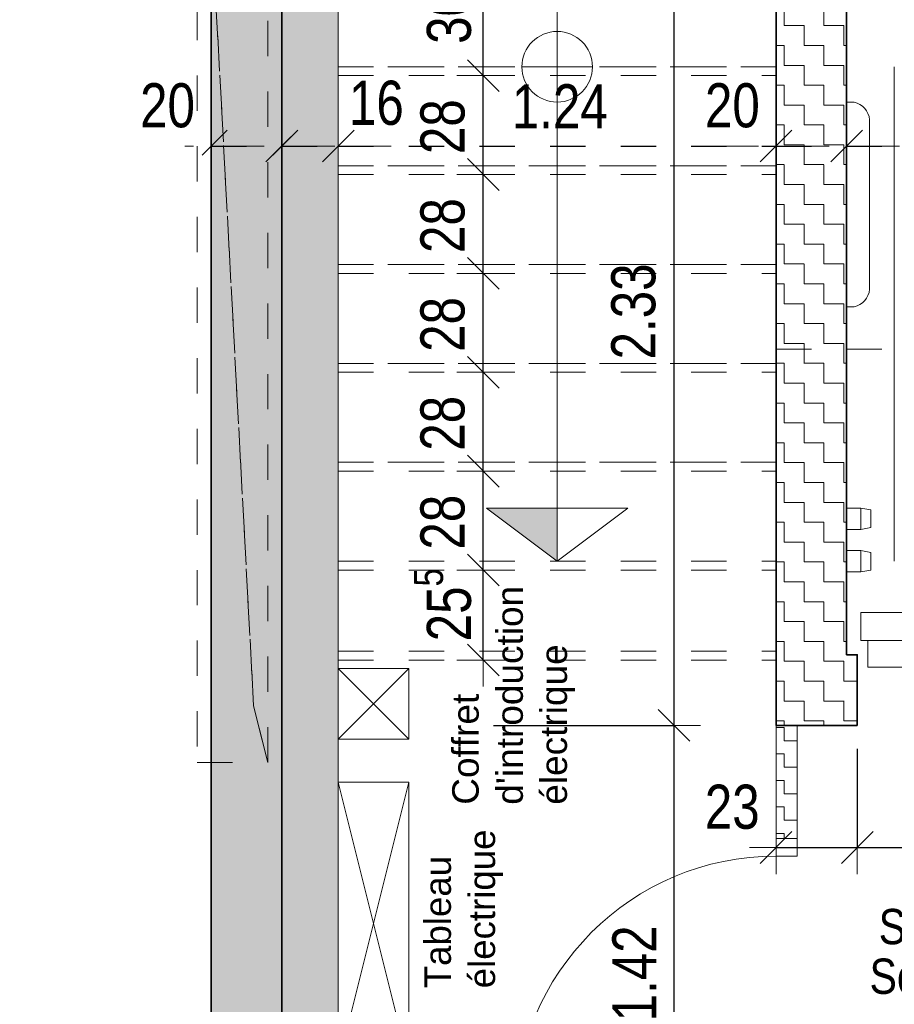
# Model space of a CAD drawing. Header units: metres. Extents: x -75 to 65, y -68 to 92.
# Tile 17 of 32: x 9.31 to 11.79, y 6.9 to 9.69. Entities that reach past the tile are written whole.
import ezdxf

# ---------------------------------------------------------------- set-up
doc = ezdxf.new("R2010")
doc.units = ezdxf.units.M
doc.header["$LTSCALE"] = 0.1
doc.header["$PDMODE"] = 65
for name, pattern in [('AUSGEZOGEN', [0]), ('STRICHLINIE_S4', [0.275, 0.175, -0.05, 0, -0.05]), ('VERDECKT2_S2', [0.165, 0.125, -0.04])]:
    doc.linetypes.add(name, pattern=pattern)
for name, color, linetype in [('XR$1$010 Murs extérieurs', 7, 'Continuous'), ('XR$1$010 Murs extérieurs – Hachures des composants', 7, 'Continuous'), ('XR$1$010 Murs extérieurs – Lignes de séparation des couches', 7, 'Continuous'), ('XR$1$010 Portes', 7, 'Continuous'), ('XR$1$035 Dalles', 7, 'Continuous'), ('XR$1$055 Escaliers', 7, 'Continuous'), ('XR$1$056 Ascenseur', 7, 'Continuous'), ('XR$1$065 Mobilier installé', 7, 'Continuous'), ('XR$1$080 Définition des locaux – Contour', 7, 'Continuous'), ('XR$2$160 Annotations 1_50', 7, 'Continuous'), ('XR$2$200 Lignes de coupe', 7, 'Continuous')]:
    doc.layers.add(name, color=color, linetype=linetype)
doc.layers.add('XR$2$STANDARD_1', color=7, linetype='Continuous', lineweight=25)
doc.styles.add('ARIAL', font='arial.ttf')
doc.dimstyles.new('DIMSTYLE_3', dxfattribs={"dimtxt": 0.125, "dimasz": 0.15, "dimexe": 0, "dimexo": 0, "dimgap": 0.0625, "dimtad": 2, "dimrnd": 0.005, "dimzin": 4, "dimdsep": 46, "dimtxsty": 'ARIAL', "dimblk1": 'ALL_ML_STRICH', "dimblk2": 'ALL_ML_STRICH', "dimsah": 1, "dimcen": 0, "dimclrd": 7, "dimclre": 7, "dimclrt": 7, "dimadec": 0, "dimazin": 0, "dimtfac": 1, "dimtdec": 0, "dimtix": 1, "dimtmove": 2, "dimatfit": 3, "dimfxl": 0, "dimtzin": 0, "dimlwd": 0, "dimlwe": 18, "dimarcsym": 0})
doc.dimstyles.new('DIMSTYLE_7', dxfattribs={"dimtxt": 0.125, "dimasz": 0.15, "dimexe": 0, "dimexo": 0, "dimgap": 0.0625, "dimtad": 2, "dimdec": 1, "dimlfac": 100, "dimrnd": 0.5, "dimzin": 4, "dimdsep": 46, "dimtxsty": 'ARIAL', "dimblk1": 'ALL_ML_STRICH', "dimblk2": 'ALL_ML_STRICH', "dimsah": 1, "dimcen": 0, "dimclrd": 7, "dimclre": 7, "dimclrt": 7, "dimadec": 0, "dimazin": 0, "dimtfac": 1, "dimtdec": 0, "dimtix": 1, "dimtmove": 2, "dimatfit": 3, "dimfxl": 0, "dimtvp": 1.2, "dimtzin": 0, "dimlwd": 0, "dimlwe": 18, "dimarcsym": 0})
pattern_1 = [(0, (0.1125, 0.1125), (0.05625, 0.05625), [0.05625, -0.05625]), (90, (0.1125, 0.1125), (-0.05625, 0.05625), [0.05625, -0.05625])]

# ---------------------------------------------------------------- blocks, each defined once
blk = doc.blocks.new('COMPLEXOBJECT_5')
at = {"layer": 'XR$1$010 Murs extérieurs', "color": 7, "linetype": 'AUSGEZOGEN', "lineweight": 35, "transparency": 33554687}
for start, end in [(90, 270), (270, 90)]:
    blk.add_arc((11.6818, 7.8935), 0.00005, start, end, dxfattribs=at)
blk = doc.blocks.new('COMPLEXOBJECT_6')
at = {"layer": 'XR$1$010 Portes', "color": 7, "linetype": 'AUSGEZOGEN', "lineweight": 18, "transparency": 33554687}
for start, end in [(90, 270), (270, 90)]:
    blk.add_arc((11.6818, 7.8935), 0.00005, start, end, dxfattribs=at)
blk = doc.blocks.new('COMPLEXOBJECT_28')
at = {"layer": 'XR$1$056 Ascenseur', "color": 252, "linetype": 'AUSGEZOGEN', "lineweight": 13, "transparency": 33554687}
for p, q in [((11.673, 9.4585), (11.6518, 9.4585)), ((11.6518, 9.4585), (11.6518, 8.8785)), ((11.7168, 8.9284), (11.7168, 9.4086)), ((11.6518, 8.8785), (11.673, 8.8785))]:
    blk.add_line(p, q, dxfattribs=at)
for centre, start, end in [((11.6599, 9.4029), 5.6956, 76.7653), ((11.6599, 8.9341), 283.2347, 354.3044)]:
    blk.add_arc(centre, 0.0571, start, end, dxfattribs=at)
blk = doc.blocks.new('ALL_ML_STRICH')
at = {"color": 0, "linetype": 'ByBlock', "lineweight": -2}
for p, q in [((0, -0.5), (0, 0.5)), ((-0.3, -0.3), (0.3, 0.3)), ((-1, 0), (0.5, 0))]:
    blk.add_line(p, q, dxfattribs=at)
blk = doc.blocks.new('*D76')
at = {"layer": 'DEFPOINTS', "color": 7, "linetype": 'AUSGEZOGEN', "lineweight": 18, "transparency": 16777216}
for p in [(10.9074, 7.6935), (11.163, 6.2735), (11.2213, 6.2735)]:
    blk.add_point(p, dxfattribs=at)
at = {"layer": 'XR$2$STANDARD_1', "color": 7, "linetype": 'AUSGEZOGEN', "lineweight": -2, "transparency": 16777216}
for p, q in [((10.6518, 7.6935), (11.163, 7.6935)), ((11.163, 6.2735), (11.163, 7.6935)), ((11.163, 6.2735), (11.163, 6.2735))]:
    blk.add_line(p, q, dxfattribs=at)
at = {"layer": 'XR$2$STANDARD_1', "color": 7, "linetype": 'AUSGEZOGEN', "lineweight": 18, "transparency": 16777216, "xscale": 0.15, "yscale": 0.15, "zscale": 0.15}
for p, rotation in [((11.163, 7.6935), 90), ((11.163, 6.2735), 270)]:
    blk.add_blockref('ALL_ML_STRICH', p, dxfattribs=dict(at, rotation=rotation))
at = {"layer": 'XR$2$STANDARD_1', "color": 7, "linetype": 'AUSGEZOGEN', "lineweight": 18, "transparency": 16777216, "insert": (11.0505, 6.9912), "char_height": 0.125, "width": 0.4, "attachment_point": 5, "rotation": 90, "style": 'ARIAL'}
blk.add_mtext('\\W0.80;\\A1;{\\A1;{1.42\\H0.082500;\\S^ ;}}', dxfattribs=at)
blk = doc.blocks.new('*D77')
at = {"layer": 'DEFPOINTS', "color": 7, "linetype": 'AUSGEZOGEN', "lineweight": 18, "transparency": 16777216}
for p in [(10.9074, 10.0235), (10.9074, 7.6935), (11.163, 7.6935)]:
    blk.add_point(p, dxfattribs=at)
at = {"layer": 'XR$2$STANDARD_1', "color": 7, "linetype": 'AUSGEZOGEN', "lineweight": -2, "transparency": 16777216}
for p, q in [((10.6518, 10.0235), (11.163, 10.0235)), ((11.163, 7.6935), (11.163, 10.0235)), ((10.6518, 7.6935), (11.163, 7.6935))]:
    blk.add_line(p, q, dxfattribs=at)
at = {"layer": 'XR$2$STANDARD_1', "color": 7, "linetype": 'AUSGEZOGEN', "lineweight": 18, "transparency": 16777216, "xscale": 0.15, "yscale": 0.15, "zscale": 0.15}
for p, rotation in [((11.163, 10.0235), 90), ((11.163, 7.6935), 270)]:
    blk.add_blockref('ALL_ML_STRICH', p, dxfattribs=dict(at, rotation=rotation))
at = {"layer": 'XR$2$STANDARD_1', "color": 7, "linetype": 'AUSGEZOGEN', "lineweight": 18, "transparency": 16777216, "insert": (11.0483, 8.8657), "char_height": 0.125, "width": 0.4, "attachment_point": 5, "rotation": 90, "style": 'ARIAL'}
blk.add_mtext('\\W0.80;\\A1;{\\A1;{2.33\\H0.082500;\\S^ ;}}', dxfattribs=at)
blk = doc.blocks.new('*D99')
at = {"layer": 'DEFPOINTS', "color": 7, "linetype": 'AUSGEZOGEN', "lineweight": 18, "transparency": 16777216}
for p in [(11.4518, 7.4274), (11.6818, 7.4206), (11.4518, 7.3476)]:
    blk.add_point(p, dxfattribs=at)
at = {"layer": 'XR$2$STANDARD_1', "color": 7, "linetype": 'AUSGEZOGEN', "lineweight": -2, "transparency": 16777216}
for p, q in [((11.6818, 7.6274), (11.6818, 7.3476)), ((11.4518, 7.3476), (11.4518, 7.3476)), ((11.4518, 7.3476), (11.6818, 7.3476))]:
    blk.add_line(p, q, dxfattribs=at)
at = {"layer": 'XR$2$STANDARD_1', "color": 7, "linetype": 'AUSGEZOGEN', "lineweight": 18, "transparency": 16777216, "xscale": 0.15, "yscale": 0.15, "zscale": 0.15, "rotation": 180}
blk.add_blockref('ALL_ML_STRICH', (11.4518, 7.3476), dxfattribs=at)
at = {"layer": 'XR$2$STANDARD_1', "color": 7, "linetype": 'AUSGEZOGEN', "lineweight": 18, "transparency": 16777216, "xscale": 0.15, "yscale": 0.15, "zscale": 0.15}
blk.add_blockref('ALL_ML_STRICH', (11.6818, 7.3476), dxfattribs=at)
at = {"layer": 'XR$2$STANDARD_1', "color": 7, "linetype": 'AUSGEZOGEN', "lineweight": 18, "transparency": 16777216, "insert": (11.3277, 7.4623), "char_height": 0.125, "width": 0.4, "attachment_point": 5, "style": 'ARIAL'}
blk.add_mtext('\\W0.80;\\A1;{\\A1;{23\\H0.082500;\\S^ ;}}', dxfattribs=at)
blk = doc.blocks.new('*D100')
at = {"layer": 'DEFPOINTS', "color": 7, "linetype": 'AUSGEZOGEN', "lineweight": 18, "transparency": 16777216}
for p in [(12.8818, 7.5135), (11.6818, 7.4206), (11.6818, 7.3476)]:
    blk.add_point(p, dxfattribs=at)
at = {"layer": 'XR$2$STANDARD_1', "color": 7, "linetype": 'AUSGEZOGEN', "lineweight": -2, "transparency": 16777216}
for p, q in [((11.6818, 7.6274), (11.6818, 7.3476)), ((12.8818, 7.6274), (12.8818, 7.3476)), ((11.6818, 7.3476), (12.8818, 7.3476))]:
    blk.add_line(p, q, dxfattribs=at)
at = {"layer": 'XR$2$STANDARD_1', "color": 7, "linetype": 'AUSGEZOGEN', "lineweight": 18, "transparency": 16777216, "xscale": 0.15, "yscale": 0.15, "zscale": 0.15, "rotation": 180}
blk.add_blockref('ALL_ML_STRICH', (11.6818, 7.3476), dxfattribs=at)
at = {"layer": 'XR$2$STANDARD_1', "color": 7, "linetype": 'AUSGEZOGEN', "lineweight": 18, "transparency": 16777216, "xscale": 0.15, "yscale": 0.15, "zscale": 0.15}
blk.add_blockref('ALL_ML_STRICH', (12.8818, 7.3476), dxfattribs=at)
at = {"layer": 'XR$2$STANDARD_1', "color": 7, "linetype": 'AUSGEZOGEN', "lineweight": 18, "transparency": 16777216, "insert": (12.2892, 7.4622), "char_height": 0.125, "width": 0.4, "attachment_point": 5, "style": 'ARIAL'}
blk.add_mtext('\\W0.80;\\A1;{\\A1;{1.20\\H0.082500;\\S^ ;}}', dxfattribs=at)
blk = doc.blocks.new('*D169')
at = {"layer": 'DEFPOINTS', "color": 7, "linetype": 'STRICHLINIE_S4', "lineweight": 18, "transparency": 16777216}
for p in [(10.0518, 9.369), (9.8518, 9.334), (9.8518, 9.334)]:
    blk.add_point(p, dxfattribs=at)
at = {"layer": 'XR$2$STANDARD_1', "color": 7, "linetype": 'AUSGEZOGEN', "lineweight": -2, "transparency": 16777216}
for p, q in [((9.8518, 9.334), (9.8518, 9.334)), ((10.0518, 9.334), (10.0518, 9.334))]:
    blk.add_line(p, q, dxfattribs=at)
at = {"layer": 'XR$2$STANDARD_1', "color": 7, "linetype": 'STRICHLINIE_S4', "lineweight": -2, "transparency": 16777216}
blk.add_line((9.8518, 9.334), (10.0518, 9.334), dxfattribs=at)
at = {"layer": 'XR$2$STANDARD_1', "color": 7, "linetype": 'STRICHLINIE_S4', "lineweight": 18, "transparency": 16777216, "xscale": 0.15, "yscale": 0.15, "zscale": 0.15, "rotation": 180}
blk.add_blockref('ALL_ML_STRICH', (9.8518, 9.334), dxfattribs=at)
at = {"layer": 'XR$2$STANDARD_1', "color": 7, "linetype": 'STRICHLINIE_S4', "lineweight": 18, "transparency": 16777216, "xscale": 0.15, "yscale": 0.15, "zscale": 0.15}
blk.add_blockref('ALL_ML_STRICH', (10.0518, 9.334), dxfattribs=at)
at = {"layer": 'XR$2$STANDARD_1', "color": 7, "linetype": 'STRICHLINIE_S4', "lineweight": 18, "transparency": 16777216, "insert": (9.7281, 9.4486), "char_height": 0.125, "width": 0.4, "attachment_point": 5, "style": 'ARIAL'}
blk.add_mtext('\\W0.80;\\A1;{\\A1;{20\\H0.082500;\\S^ ;}}', dxfattribs=at)
blk = doc.blocks.new('*D170')
at = {"layer": 'DEFPOINTS', "color": 7, "linetype": 'STRICHLINIE_S4', "lineweight": 18, "transparency": 16777216}
for p in [(10.2118, 9.4027), (10.0518, 9.369), (10.0518, 9.334)]:
    blk.add_point(p, dxfattribs=at)
at = {"layer": 'XR$2$STANDARD_1', "color": 7, "linetype": 'AUSGEZOGEN', "lineweight": -2, "transparency": 16777216}
for p, q in [((10.0518, 9.334), (10.0518, 9.334)), ((10.2118, 9.334), (10.2118, 9.334))]:
    blk.add_line(p, q, dxfattribs=at)
at = {"layer": 'XR$2$STANDARD_1', "color": 7, "linetype": 'STRICHLINIE_S4', "lineweight": -2, "transparency": 16777216}
blk.add_line((10.0518, 9.334), (10.2118, 9.334), dxfattribs=at)
at = {"layer": 'XR$2$STANDARD_1', "color": 7, "linetype": 'STRICHLINIE_S4', "lineweight": 18, "transparency": 16777216, "xscale": 0.15, "yscale": 0.15, "zscale": 0.15, "rotation": 180}
blk.add_blockref('ALL_ML_STRICH', (10.0518, 9.334), dxfattribs=at)
at = {"layer": 'XR$2$STANDARD_1', "color": 7, "linetype": 'STRICHLINIE_S4', "lineweight": 18, "transparency": 16777216, "xscale": 0.15, "yscale": 0.15, "zscale": 0.15}
blk.add_blockref('ALL_ML_STRICH', (10.2118, 9.334), dxfattribs=at)
at = {"layer": 'XR$2$STANDARD_1', "color": 7, "linetype": 'STRICHLINIE_S4', "lineweight": 18, "transparency": 16777216, "insert": (10.3197, 9.4557), "char_height": 0.125, "width": 0.4, "attachment_point": 5, "style": 'ARIAL'}
blk.add_mtext('\\W0.80;\\A1;{\\A1;{16\\H0.082500;\\S^ ;}}', dxfattribs=at)
blk = doc.blocks.new('*D171')
at = {"layer": 'DEFPOINTS', "color": 7, "linetype": 'STRICHLINIE_S4', "lineweight": 18, "transparency": 16777216}
for p in [(10.2118, 9.4027), (10.2118, 9.334), (11.4518, 9.334)]:
    blk.add_point(p, dxfattribs=at)
at = {"layer": 'XR$2$STANDARD_1', "color": 7, "linetype": 'AUSGEZOGEN', "lineweight": -2, "transparency": 16777216}
for p, q in [((10.2118, 9.334), (10.2118, 9.334)), ((11.4518, 9.334), (11.4518, 9.334))]:
    blk.add_line(p, q, dxfattribs=at)
at = {"layer": 'XR$2$STANDARD_1', "color": 7, "linetype": 'STRICHLINIE_S4', "lineweight": -2, "transparency": 16777216}
blk.add_line((10.2118, 9.334), (11.4518, 9.334), dxfattribs=at)
at = {"layer": 'XR$2$STANDARD_1', "color": 7, "linetype": 'STRICHLINIE_S4', "lineweight": 18, "transparency": 16777216, "xscale": 0.15, "yscale": 0.15, "zscale": 0.15, "rotation": 180}
blk.add_blockref('ALL_ML_STRICH', (10.2118, 9.334), dxfattribs=at)
at = {"layer": 'XR$2$STANDARD_1', "color": 7, "linetype": 'STRICHLINIE_S4', "lineweight": 18, "transparency": 16777216, "xscale": 0.15, "yscale": 0.15, "zscale": 0.15}
blk.add_blockref('ALL_ML_STRICH', (11.4518, 9.334), dxfattribs=at)
at = {"layer": 'XR$2$STANDARD_1', "color": 7, "linetype": 'STRICHLINIE_S4', "lineweight": 18, "transparency": 16777216, "insert": (10.8392, 9.4465), "char_height": 0.125, "width": 0.4, "attachment_point": 5, "style": 'ARIAL'}
blk.add_mtext('\\W0.80;\\A1;{\\A1;{1.24\\H0.082500;\\S^ ;}}', dxfattribs=at)
blk = doc.blocks.new('*D172')
at = {"layer": 'DEFPOINTS', "color": 7, "linetype": 'STRICHLINIE_S4', "lineweight": 18, "transparency": 16777216}
for p in [(11.6518, 9.369), (11.4518, 9.334), (11.4518, 9.334)]:
    blk.add_point(p, dxfattribs=at)
at = {"layer": 'XR$2$STANDARD_1', "color": 7, "linetype": 'AUSGEZOGEN', "lineweight": -2, "transparency": 16777216}
for p, q in [((11.4518, 9.334), (11.4518, 9.334)), ((11.6518, 9.334), (11.6518, 9.334))]:
    blk.add_line(p, q, dxfattribs=at)
at = {"layer": 'XR$2$STANDARD_1', "color": 7, "linetype": 'STRICHLINIE_S4', "lineweight": -2, "transparency": 16777216}
blk.add_line((11.4518, 9.334), (11.6518, 9.334), dxfattribs=at)
at = {"layer": 'XR$2$STANDARD_1', "color": 7, "linetype": 'STRICHLINIE_S4', "lineweight": 18, "transparency": 16777216, "xscale": 0.15, "yscale": 0.15, "zscale": 0.15, "rotation": 180}
blk.add_blockref('ALL_ML_STRICH', (11.4518, 9.334), dxfattribs=at)
at = {"layer": 'XR$2$STANDARD_1', "color": 7, "linetype": 'STRICHLINIE_S4', "lineweight": 18, "transparency": 16777216, "xscale": 0.15, "yscale": 0.15, "zscale": 0.15}
blk.add_blockref('ALL_ML_STRICH', (11.6518, 9.334), dxfattribs=at)
at = {"layer": 'XR$2$STANDARD_1', "color": 7, "linetype": 'STRICHLINIE_S4', "lineweight": 18, "transparency": 16777216, "insert": (11.3281, 9.4486), "char_height": 0.125, "width": 0.4, "attachment_point": 5, "style": 'ARIAL'}
blk.add_mtext('\\W0.80;\\A1;{\\A1;{20\\H0.082500;\\S^ ;}}', dxfattribs=at)
blk = doc.blocks.new('*D173')
at = {"layer": 'DEFPOINTS', "color": 7, "linetype": 'STRICHLINIE_S4', "lineweight": 18, "transparency": 16777216}
for p in [(11.6518, 9.369), (11.6518, 9.334), (13.2518, 9.299)]:
    blk.add_point(p, dxfattribs=at)
at = {"layer": 'XR$2$STANDARD_1', "color": 7, "linetype": 'AUSGEZOGEN', "lineweight": -2, "transparency": 16777216}
for p, q in [((11.6518, 9.334), (11.6518, 9.334)), ((13.2518, 9.334), (13.2518, 9.334))]:
    blk.add_line(p, q, dxfattribs=at)
at = {"layer": 'XR$2$STANDARD_1', "color": 7, "linetype": 'STRICHLINIE_S4', "lineweight": -2, "transparency": 16777216}
blk.add_line((11.6518, 9.334), (13.2518, 9.334), dxfattribs=at)
at = {"layer": 'XR$2$STANDARD_1', "color": 7, "linetype": 'STRICHLINIE_S4', "lineweight": 18, "transparency": 16777216, "xscale": 0.15, "yscale": 0.15, "zscale": 0.15, "rotation": 180}
blk.add_blockref('ALL_ML_STRICH', (11.6518, 9.334), dxfattribs=at)
at = {"layer": 'XR$2$STANDARD_1', "color": 7, "linetype": 'STRICHLINIE_S4', "lineweight": 18, "transparency": 16777216, "xscale": 0.15, "yscale": 0.15, "zscale": 0.15}
blk.add_blockref('ALL_ML_STRICH', (13.2518, 9.334), dxfattribs=at)
at = {"layer": 'XR$2$STANDARD_1', "color": 7, "linetype": 'STRICHLINIE_S4', "lineweight": 18, "transparency": 16777216, "insert": (12.4592, 9.4486), "char_height": 0.125, "width": 0.4, "attachment_point": 5, "style": 'ARIAL'}
blk.add_mtext('\\W0.80;\\A1;{\\A1;{1.60\\H0.082500;\\S^ ;}}', dxfattribs=at)
blk = doc.blocks.new('*D193')
at = {"layer": 'DEFPOINTS', "color": 7, "linetype": 'AUSGEZOGEN', "lineweight": 18, "transparency": 16777216}
for p in [(10.6576, 8.1335), (10.6224, 7.8785), (10.6445, 7.8785)]:
    blk.add_point(p, dxfattribs=at)
at = {"layer": 'XR$2$STANDARD_1', "color": 7, "linetype": 'AUSGEZOGEN', "lineweight": -2, "transparency": 16777216}
for p, q in [((10.6224, 8.1335), (10.6224, 8.1335)), ((10.6224, 7.8785), (10.6224, 8.1335)), ((10.6224, 7.8785), (10.6224, 7.8785))]:
    blk.add_line(p, q, dxfattribs=at)
at = {"layer": 'XR$2$STANDARD_1', "color": 7, "linetype": 'AUSGEZOGEN', "lineweight": 18, "transparency": 16777216, "xscale": 0.15, "yscale": 0.15, "zscale": 0.15}
for p, rotation in [((10.6224, 8.1335), 90), ((10.6224, 7.8785), 270)]:
    blk.add_blockref('ALL_ML_STRICH', p, dxfattribs=dict(at, rotation=rotation))
at = {"layer": 'XR$2$STANDARD_1', "color": 7, "linetype": 'AUSGEZOGEN', "lineweight": 18, "transparency": 16777216, "insert": (10.5077, 8.0349), "char_height": 0.125, "width": 0.4, "attachment_point": 5, "rotation": 90, "style": 'ARIAL'}
blk.add_mtext('\\W0.80;\\A1;{\\A1;{25\\H0.082500;\\S5^ ;}}', dxfattribs=at)
blk = doc.blocks.new('*D194')
at = {"layer": 'DEFPOINTS', "color": 7, "linetype": 'AUSGEZOGEN', "lineweight": 18, "transparency": 16777216}
for p in [(10.6671, 8.4135), (10.6224, 8.1335), (10.6576, 8.1335)]:
    blk.add_point(p, dxfattribs=at)
at = {"layer": 'XR$2$STANDARD_1', "color": 7, "linetype": 'AUSGEZOGEN', "lineweight": -2, "transparency": 16777216}
for p, q in [((10.6224, 8.4135), (10.6224, 8.4135)), ((10.6224, 8.1335), (10.6224, 8.4135)), ((10.6224, 8.1335), (10.6224, 8.1335))]:
    blk.add_line(p, q, dxfattribs=at)
at = {"layer": 'XR$2$STANDARD_1', "color": 7, "linetype": 'AUSGEZOGEN', "lineweight": 18, "transparency": 16777216, "xscale": 0.15, "yscale": 0.15, "zscale": 0.15}
for p, rotation in [((10.6224, 8.4135), 90), ((10.6224, 8.1335), 270)]:
    blk.add_blockref('ALL_ML_STRICH', p, dxfattribs=dict(at, rotation=rotation))
at = {"layer": 'XR$2$STANDARD_1', "color": 7, "linetype": 'AUSGEZOGEN', "lineweight": 18, "transparency": 16777216, "insert": (10.5077, 8.2689), "char_height": 0.125, "width": 0.4, "attachment_point": 5, "rotation": 90, "style": 'ARIAL'}
blk.add_mtext('\\W0.80;\\A1;{\\A1;{28\\H0.082500;\\S^ ;}}', dxfattribs=at)
blk = doc.blocks.new('*D195')
at = {"layer": 'DEFPOINTS', "color": 7, "linetype": 'AUSGEZOGEN', "lineweight": 18, "transparency": 16777216}
for p in [(10.5978, 8.6935), (10.6224, 8.4135), (10.6671, 8.4135)]:
    blk.add_point(p, dxfattribs=at)
at = {"layer": 'XR$2$STANDARD_1', "color": 7, "linetype": 'AUSGEZOGEN', "lineweight": -2, "transparency": 16777216}
for p, q in [((10.6224, 8.6935), (10.6224, 8.6935)), ((10.6224, 8.4135), (10.6224, 8.6935)), ((10.6224, 8.4135), (10.6224, 8.4135))]:
    blk.add_line(p, q, dxfattribs=at)
at = {"layer": 'XR$2$STANDARD_1', "color": 7, "linetype": 'AUSGEZOGEN', "lineweight": 18, "transparency": 16777216, "xscale": 0.15, "yscale": 0.15, "zscale": 0.15}
for p, rotation in [((10.6224, 8.6935), 90), ((10.6224, 8.4135), 270)]:
    blk.add_blockref('ALL_ML_STRICH', p, dxfattribs=dict(at, rotation=rotation))
at = {"layer": 'XR$2$STANDARD_1', "color": 7, "linetype": 'AUSGEZOGEN', "lineweight": 18, "transparency": 16777216, "insert": (10.5077, 8.5489), "char_height": 0.125, "width": 0.4, "attachment_point": 5, "rotation": 90, "style": 'ARIAL'}
blk.add_mtext('\\W0.80;\\A1;{\\A1;{28\\H0.082500;\\S^ ;}}', dxfattribs=at)
blk = doc.blocks.new('*D196')
at = {"layer": 'DEFPOINTS', "color": 7, "linetype": 'AUSGEZOGEN', "lineweight": 18, "transparency": 16777216}
for p in [(10.7206, 8.9735), (10.5978, 8.6935), (10.6224, 8.6935)]:
    blk.add_point(p, dxfattribs=at)
at = {"layer": 'XR$2$STANDARD_1', "color": 7, "linetype": 'AUSGEZOGEN', "lineweight": -2, "transparency": 16777216}
for p, q in [((10.6224, 8.9735), (10.6224, 8.9735)), ((10.6224, 8.6935), (10.6224, 8.9735)), ((10.6224, 8.6935), (10.6224, 8.6935))]:
    blk.add_line(p, q, dxfattribs=at)
at = {"layer": 'XR$2$STANDARD_1', "color": 7, "linetype": 'AUSGEZOGEN', "lineweight": 18, "transparency": 16777216, "xscale": 0.15, "yscale": 0.15, "zscale": 0.15}
for p, rotation in [((10.6224, 8.9735), 90), ((10.6224, 8.6935), 270)]:
    blk.add_blockref('ALL_ML_STRICH', p, dxfattribs=dict(at, rotation=rotation))
at = {"layer": 'XR$2$STANDARD_1', "color": 7, "linetype": 'AUSGEZOGEN', "lineweight": 18, "transparency": 16777216, "insert": (10.5077, 8.8289), "char_height": 0.125, "width": 0.4, "attachment_point": 5, "rotation": 90, "style": 'ARIAL'}
blk.add_mtext('\\W0.80;\\A1;{\\A1;{28\\H0.082500;\\S^ ;}}', dxfattribs=at)
blk = doc.blocks.new('*D197')
at = {"layer": 'DEFPOINTS', "color": 7, "linetype": 'AUSGEZOGEN', "lineweight": 18, "transparency": 16777216}
for p in [(10.6702, 9.2535), (10.6224, 8.9735), (10.7206, 8.9735)]:
    blk.add_point(p, dxfattribs=at)
at = {"layer": 'XR$2$STANDARD_1', "color": 7, "linetype": 'AUSGEZOGEN', "lineweight": -2, "transparency": 16777216}
for p, q in [((10.6224, 9.2535), (10.6224, 9.2535)), ((10.6224, 8.9735), (10.6224, 9.2535)), ((10.6224, 8.9735), (10.6224, 8.9735))]:
    blk.add_line(p, q, dxfattribs=at)
at = {"layer": 'XR$2$STANDARD_1', "color": 7, "linetype": 'AUSGEZOGEN', "lineweight": 18, "transparency": 16777216, "xscale": 0.15, "yscale": 0.15, "zscale": 0.15}
for p, rotation in [((10.6224, 9.2535), 90), ((10.6224, 8.9735), 270)]:
    blk.add_blockref('ALL_ML_STRICH', p, dxfattribs=dict(at, rotation=rotation))
at = {"layer": 'XR$2$STANDARD_1', "color": 7, "linetype": 'AUSGEZOGEN', "lineweight": 18, "transparency": 16777216, "insert": (10.5077, 9.1089), "char_height": 0.125, "width": 0.4, "attachment_point": 5, "rotation": 90, "style": 'ARIAL'}
blk.add_mtext('\\W0.80;\\A1;{\\A1;{28\\H0.082500;\\S^ ;}}', dxfattribs=at)
blk = doc.blocks.new('*D198')
at = {"layer": 'DEFPOINTS', "color": 7, "linetype": 'AUSGEZOGEN', "lineweight": 18, "transparency": 16777216}
for p in [(10.6425, 9.5335), (10.6224, 9.2535), (10.6702, 9.2535)]:
    blk.add_point(p, dxfattribs=at)
at = {"layer": 'XR$2$STANDARD_1', "color": 7, "linetype": 'AUSGEZOGEN', "lineweight": -2, "transparency": 16777216}
for p, q in [((10.6224, 9.5335), (10.6224, 9.5335)), ((10.6224, 9.2535), (10.6224, 9.5335)), ((10.6224, 9.2535), (10.6224, 9.2535))]:
    blk.add_line(p, q, dxfattribs=at)
at = {"layer": 'XR$2$STANDARD_1', "color": 7, "linetype": 'AUSGEZOGEN', "lineweight": 18, "transparency": 16777216, "xscale": 0.15, "yscale": 0.15, "zscale": 0.15}
for p, rotation in [((10.6224, 9.5335), 90), ((10.6224, 9.2535), 270)]:
    blk.add_blockref('ALL_ML_STRICH', p, dxfattribs=dict(at, rotation=rotation))
at = {"layer": 'XR$2$STANDARD_1', "color": 7, "linetype": 'AUSGEZOGEN', "lineweight": 18, "transparency": 16777216, "insert": (10.5077, 9.3889), "char_height": 0.125, "width": 0.4, "attachment_point": 5, "rotation": 90, "style": 'ARIAL'}
blk.add_mtext('\\W0.80;\\A1;{\\A1;{28\\H0.082500;\\S^ ;}}', dxfattribs=at)
blk = doc.blocks.new('*D199')
at = {"layer": 'DEFPOINTS', "color": 7, "linetype": 'AUSGEZOGEN', "lineweight": 18, "transparency": 16777216}
for p in [(10.68, 9.8385), (10.6224, 9.5335), (10.6425, 9.5335)]:
    blk.add_point(p, dxfattribs=at)
at = {"layer": 'XR$2$STANDARD_1', "color": 7, "linetype": 'AUSGEZOGEN', "lineweight": -2, "transparency": 16777216}
for p, q in [((10.6224, 9.8385), (10.6224, 9.8385)), ((10.6224, 9.5335), (10.6224, 9.8385)), ((10.6224, 9.5335), (10.6224, 9.5335))]:
    blk.add_line(p, q, dxfattribs=at)
at = {"layer": 'XR$2$STANDARD_1', "color": 7, "linetype": 'AUSGEZOGEN', "lineweight": 18, "transparency": 16777216, "xscale": 0.15, "yscale": 0.15, "zscale": 0.15}
for p, rotation in [((10.6224, 9.8385), 90), ((10.6224, 9.5335), 270)]:
    blk.add_blockref('ALL_ML_STRICH', p, dxfattribs=dict(at, rotation=rotation))
at = {"layer": 'XR$2$STANDARD_1', "color": 7, "linetype": 'AUSGEZOGEN', "lineweight": 18, "transparency": 16777216, "insert": (10.5077, 9.7267), "char_height": 0.125, "width": 0.4, "attachment_point": 5, "rotation": 90, "style": 'ARIAL'}
blk.add_mtext('\\W0.80;\\A1;{\\A1;{30\\H0.082500;\\S5^ ;}}', dxfattribs=at)

msp = doc.modelspace()

# ---------------------------------------------------------------- hatches: boundary and pattern name
at = {"layer": 'XR$1$010 Murs extérieurs – Hachures des composants', "linetype": 'AUSGEZOGEN', "lineweight": 13, "transparency": 33554687}
h = msp.add_hatch(dxfattribs=at)
h.set_pattern_fill('MUSTER', scale=0.05625, style=0, pattern_type=2)
h.set_pattern_definition(pattern_1)
h.paths.add_polyline_path([(10.0518, 10.8257), (10.0713, 10.8035), (14.8323, 10.8035), (14.8518, 10.8257), (14.8518, 7.4235), (15.0518, 7.4235), (15.0518, 10.8035), (15.9518, 10.8035), (15.9518, 11.0535), (15.0518, 11.0535), (15.0518, 11.0535), (1.9918, 11.0535), (1.9918, 7.2135), (2.2418, 7.2135), (2.2418, 10.8035), (9.8518, 10.8035), (9.8518, 6.0735), (11.7518, 6.0735), (11.7518, 6.2735), (10.0518, 6.2735)], flags=0)
h = msp.add_hatch(dxfattribs=at)
h.set_pattern_fill('MUSTER', scale=0.0375, angle=90, style=0, pattern_type=2)
h.set_pattern_definition([(90, (-0.075, 0.075), (-0.0375, 0.0375), [0.0375, -0.0375]), (180, (-0.075, 0.075), (-0.0375, -0.0375), [0.0375, -0.0375])])
h.paths.add_polyline_path([(10.0518, 10.8035), (10.0518, 6.2735), (10.2118, 6.2735), (10.2118, 10.8035)], flags=0)
h = msp.add_hatch(dxfattribs=at)
h.set_pattern_fill('MUSTER', scale=0.05625, style=0, pattern_type=2)
h.set_pattern_definition(pattern_1)
h.paths.add_polyline_path([(11.6518, 7.8935), (11.6518, 9.8235), (11.4518, 9.8235), (11.4518, 7.8935)], flags=0)
h = msp.add_hatch(dxfattribs=at)
h.set_pattern_fill('MUSTER', scale=0.05625, style=0, pattern_type=2)
h.set_pattern_definition(pattern_1)
h.paths.add_polyline_path([(11.4518, 7.8935), (11.4518, 7.6935), (11.6518, 7.8935)], flags=0)
h = msp.add_hatch(dxfattribs=at)
h.set_pattern_fill('MUSTER', scale=0.05625, style=0, pattern_type=2)
h.set_pattern_definition(pattern_1)
h.paths.add_polyline_path([(11.6518, 7.8935), (11.4518, 7.6935), (11.6518, 7.6935)], flags=0)
h = msp.add_hatch(dxfattribs=at)
h.set_pattern_fill('MUSTER', scale=0.05625, style=0, pattern_type=2)
h.set_pattern_definition(pattern_1)
h.paths.add_polyline_path([(11.6518, 7.8935), (11.6518, 7.6935), (11.6818, 7.6935), (11.6818, 7.8935)], flags=0)
h = msp.add_hatch(dxfattribs=at)
h.set_pattern_fill('MUSTER', scale=0.0375, style=0, pattern_type=2)
h.set_pattern_definition([(0, (0.075, 0.075), (0.0375, 0.0375), [0.0375, -0.0375]), (90, (0.075, 0.075), (-0.0375, 0.0375), [0.0375, -0.0375])])
h.paths.add_polyline_path([(11.4518, 7.6935), (11.4518, 7.3735), (11.5118, 7.3735), (11.5118, 7.6935)], flags=0)
at = {"layer": 'XR$1$055 Escaliers', "linetype": 'AUSGEZOGEN', "lineweight": 13, "true_color": 0x202020, "transparency": 33554687}
msp.add_hatch(color=250, dxfattribs=at).paths.add_polyline_path([(10.8318, 8.1585), (10.8318, 8.3085), (10.6318, 8.3085)])

# ---------------------------------------------------------------- linework, layer by layer
at = {"layer": 'XR$1$010 Murs extérieurs', "color": 7, "linetype": 'AUSGEZOGEN', "lineweight": 35, "transparency": 33554687}
for p, q in [((9.8518, 10.8035), (9.8518, 6.0735)), ((11.4518, 9.8235), (11.4518, 7.8935)), ((11.6518, 7.8935), (11.6518, 9.8235)), ((11.4518, 7.6935), (11.4518, 7.8935)), ((11.6818, 7.8935), (11.6518, 7.8935)), ((11.6818, 7.8935), (11.6818, 7.6935)), ((11.4518, 7.6935), (11.6818, 7.6935))]:
    msp.add_line(p, q, dxfattribs=at)
at = {"layer": 'XR$1$010 Murs extérieurs', "color": 7, "linetype": 'AUSGEZOGEN', "lineweight": 18, "transparency": 33554687}
for p, q in [((10.2118, 6.4335), (10.2118, 10.6435)), ((11.4518, 7.6935), (11.4518, 7.3735)), ((11.5118, 7.6935), (11.4518, 7.6935)), ((11.5118, 7.3735), (11.5118, 7.6935)), ((11.5118, 7.3735), (11.4518, 7.3735))]:
    msp.add_line(p, q, dxfattribs=at)
at = {"layer": 'XR$1$010 Murs extérieurs', "color": 7, "linetype": 'STRICHLINIE_S4', "lineweight": 13, "transparency": 33554687}
for p, q in [((10.2118, 9.5335), (11.4518, 9.5335)), ((10.2118, 9.2535), (11.4518, 9.2535)), ((10.2118, 8.9735), (11.4518, 8.9735)), ((10.2118, 8.6935), (11.4518, 8.6935)), ((10.2118, 8.4135), (11.4518, 8.4135)), ((10.2118, 8.1335), (11.4518, 8.1335))]:
    msp.add_line(p, q, dxfattribs=at)
at = {"layer": 'XR$1$010 Murs extérieurs – Lignes de séparation des couches', "color": 7, "linetype": 'AUSGEZOGEN', "lineweight": 35, "transparency": 33554687}
msp.add_line((10.0518, 6.2735), (10.0518, 10.8035), dxfattribs=at)
at = {"layer": 'XR$1$010 Portes', "color": 7, "linetype": 'AUSGEZOGEN', "lineweight": 18, "transparency": 33554687}
for p, q in [((11.6818, 7.8935), (11.6818, 7.6935)), ((11.4518, 7.3235), (11.4518, 7.3735)), ((11.4518, 7.3735), (11.5118, 7.3735)), ((11.5118, 7.3735), (11.4518, 7.3735)), ((11.5118, 7.3735), (11.4518, 7.3735)), ((11.5118, 7.3735), (11.5118, 7.3235)), ((11.5118, 7.3235), (11.4518, 7.3235))]:
    msp.add_line(p, q, dxfattribs=at)
msp.add_arc((11.4518, 6.5835), 0.74, 90, 180, dxfattribs=at)
at = {"layer": 'XR$1$035 Dalles', "color": 7, "linetype": 'STRICHLINIE_S4', "lineweight": 13, "transparency": 33554687}
for p, q in [((10.2118, 11.0463), (10.2118, 9.5585)), ((11.4518, 9.5585), (11.4518, 10.0235)), ((10.2118, 9.5585), (11.4518, 9.5585))]:
    msp.add_line(p, q, dxfattribs=at)
at = {"layer": 'XR$1$055 Escaliers', "color": 7, "linetype": 'AUSGEZOGEN', "lineweight": 18, "transparency": 33554687}
for p, q in [((10.8318, 9.6585), (10.8318, 9.4585)), ((10.2118, 9.5585), (10.2118, 8.1585)), ((10.2118, 9.5585), (10.2118, 9.2785)), ((10.9318, 9.5585), (10.7318, 9.5585)), ((10.8318, 9.5585), (10.8318, 9.2785)), ((11.4518, 8.1585), (11.4518, 9.5585)), ((11.4518, 9.2785), (11.4518, 9.5585)), ((10.2118, 9.2785), (10.2118, 8.9985)), ((10.8318, 9.2785), (10.8318, 8.4385)), ((11.4518, 8.9985), (11.4518, 9.2785)), ((10.2118, 8.9985), (10.2118, 8.7185)), ((11.4518, 8.7185), (11.4518, 8.9985)), ((10.2118, 8.7185), (10.2118, 8.4385)), ((11.4518, 8.4385), (11.4518, 8.7185)), ((10.2118, 8.4385), (10.2118, 8.1585)), ((10.8318, 8.4385), (10.8318, 8.1585)), ((11.4518, 8.1585), (11.4518, 8.4385)), ((10.8318, 8.3085), (10.6318, 8.3085)), ((10.6318, 8.3085), (10.8318, 8.1585)), ((10.8318, 8.1585), (11.0318, 8.3085)), ((11.0318, 8.3085), (10.8318, 8.3085)), ((10.8318, 8.3085), (10.8318, 8.1585)), ((10.8318, 8.1585), (10.8318, 8.3085))]:
    msp.add_line(p, q, dxfattribs=at)
at = {"layer": 'XR$1$055 Escaliers', "color": 7, "linetype": 'STRICHLINIE_S4', "lineweight": 13, "transparency": 33554687}
for p, q in [((11.4518, 9.5585), (10.2118, 9.5585)), ((11.4518, 9.5585), (10.2118, 9.5585)), ((11.4518, 9.2785), (10.2118, 9.2785)), ((10.2118, 9.2785), (11.4518, 9.2785)), ((11.4518, 9.2785), (10.2118, 9.2785)), ((11.4518, 8.9985), (10.2118, 8.9985)), ((10.2118, 8.9985), (11.4518, 8.9985)), ((11.4518, 8.9985), (10.2118, 8.9985)), ((11.4518, 8.7185), (10.2118, 8.7185)), ((10.2118, 8.7185), (11.4518, 8.7185)), ((11.4518, 8.7185), (10.2118, 8.7185)), ((11.4518, 8.4385), (10.2118, 8.4385)), ((10.2118, 8.4385), (11.4518, 8.4385)), ((11.4518, 8.4385), (10.2118, 8.4385)), ((10.2118, 8.1585), (11.4518, 8.1585)), ((10.2118, 8.1585), (11.4518, 8.1585)), ((10.2118, 7.9035), (11.4518, 7.9035)), ((10.2118, 7.8785), (11.4518, 7.8785)), ((10.2118, 7.8785), (11.4518, 7.8785))]:
    msp.add_line(p, q, dxfattribs=at)
at = {"layer": 'XR$1$055 Escaliers', "color": 7, "linetype": 'AUSGEZOGEN', "lineweight": 18, "transparency": 33554687}
for start, end in [(0, 180), (180, 0)]:
    msp.add_arc((10.8318, 9.5585), 0.1, start, end, dxfattribs=at)
at = {"layer": 'XR$1$056 Ascenseur', "color": 252, "linetype": 'AUSGEZOGEN', "lineweight": 13, "transparency": 33554687}
for p, q in [((11.7868, 8.1585), (11.7868, 9.5585)), ((11.6918, 8.3085), (11.6518, 8.3085)), ((11.6518, 8.3085), (11.6518, 8.2485)), ((11.7198, 8.3035), (11.6918, 8.3085)), ((11.6918, 8.2485), (11.6918, 8.3085)), ((11.7198, 8.3035), (11.7198, 8.2535)), ((11.7198, 8.2535), (11.6918, 8.2485)), ((11.6518, 8.2485), (11.6918, 8.2485)), ((11.6918, 8.1885), (11.6518, 8.1885)), ((11.6518, 8.1885), (11.6518, 8.1285)), ((11.7198, 8.1835), (11.6918, 8.1885)), ((11.6918, 8.1285), (11.6918, 8.1885)), ((11.7198, 8.1835), (11.7198, 8.1335)), ((11.6518, 8.1285), (11.6918, 8.1285)), ((11.7198, 8.1335), (11.6918, 8.1285)), ((11.6918, 7.9335), (11.6918, 8.0135)), ((11.6918, 7.9335), (11.6918, 8.0135)), ((11.6918, 8.0135), (13.2203, 8.0135)), ((13.2203, 7.9335), (11.6918, 7.9335)), ((11.8318, 7.9335), (11.7118, 7.9335)), ((11.7118, 7.9335), (11.7118, 7.8585)), ((11.7118, 7.8585), (11.8318, 7.8585))]:
    msp.add_line(p, q, dxfattribs=at)
at = {"layer": 'XR$1$056 Ascenseur', "color": 7, "linetype": 'STRICHLINIE_S4', "lineweight": 18, "transparency": 33554687}
msp.add_line((11.4518, 8.7585), (13.4518, 8.7585), dxfattribs=at)
at = {"layer": 'XR$1$065 Mobilier installé', "color": 212, "linetype": 'VERDECKT2_S2', "lineweight": 13, "transparency": 33554687}
for p, q in [((9.8118, 10.7335), (9.972, 7.7487)), ((9.8118, 10.7335), (9.8118, 7.5885)), ((9.972, 7.7487), (9.8118, 10.7335)), ((10.0118, 7.5885), (10.0118, 10.7335)), ((9.972, 7.7487), (10.0118, 7.5885)), ((10.0118, 7.5885), (9.972, 7.7487)), ((9.8118, 7.5885), (10.0118, 7.5885))]:
    msp.add_line(p, q, dxfattribs=at)
at = {"layer": 'XR$1$065 Mobilier installé', "color": 1, "linetype": 'AUSGEZOGEN', "lineweight": 13, "transparency": 33554687}
for p, q in [((10.4118, 7.8544), (10.2118, 7.8544)), ((10.2118, 7.8544), (10.4118, 7.6544)), ((10.2118, 7.6544), (10.4118, 7.8544)), ((10.2118, 7.8544), (10.2118, 7.6544)), ((10.4118, 7.6544), (10.4118, 7.8544)), ((10.2118, 7.6544), (10.4118, 7.6544)), ((10.2118, 7.5326), (10.2118, 6.7326)), ((10.4118, 7.5326), (10.2118, 7.5326)), ((10.2118, 7.5326), (10.4118, 6.7326)), ((10.2118, 6.7326), (10.4118, 7.5326)), ((10.4118, 6.7326), (10.4118, 7.5326))]:
    msp.add_line(p, q, dxfattribs=at)
at = {"layer": 'XR$1$080 Définition des locaux – Contour', "color": 51, "linetype": 'AUSGEZOGEN', "lineweight": 13, "transparency": 33554687}
for p, q in [((9.8518, 6.0735), (9.8518, 10.8022)), ((10.2118, 10.6435), (10.2118, 6.4335))]:
    msp.add_line(p, q, dxfattribs=at)
at = {"layer": 'XR$2$200 Lignes de coupe', "color": 7, "linetype": 'STRICHLINIE_S4', "lineweight": 13, "transparency": 33554687}
msp.add_line((10.8318, 13.7291), (10.8318, 9.1205), dxfattribs=at)

# ---------------------------------------------------------------- block references
at = {"layer": 'XR$1$010 Murs extérieurs', "color": 7, "linetype": 'AUSGEZOGEN', "lineweight": 35, "transparency": 33554687}
msp.add_blockref('COMPLEXOBJECT_5', (0, 0), dxfattribs=at)
at = {"layer": 'XR$1$010 Portes', "color": 7, "linetype": 'AUSGEZOGEN', "lineweight": 18, "transparency": 33554687}
msp.add_blockref('COMPLEXOBJECT_6', (0, 0), dxfattribs=at)
at = {"layer": 'XR$1$056 Ascenseur', "color": 252, "linetype": 'AUSGEZOGEN', "lineweight": 13, "transparency": 33554687}
msp.add_blockref('COMPLEXOBJECT_28', (0, 0), dxfattribs=at)

# ---------------------------------------------------------------- texts
at = {"layer": 'XR$2$160 Annotations 1_50', "color": 1, "linetype": 'AUSGEZOGEN', "transparency": 33554687, "char_height": 0.075, "attachment_point": 7, "rotation": 90, "style": 'ARIAL'}
for s, insert, width in [("Coffret d'introduction électrique", (10.8822, 7.4688), 0.483227), ('{\\W0.99;Tableau \\Pélectrique}', (10.6785, 6.949), 0.462902)]:
    msp.add_mtext(s, dxfattribs=dict(at, insert=insert, width=width))
at = {"layer": 'XR$2$160 Annotations 1_50', "color": 7, "linetype": 'AUSGEZOGEN', "transparency": 33554687, "insert": (12.1099, 7.3144), "char_height": 0.1, "width": 0.902241, "attachment_point": 2, "line_spacing_factor": 0.843373, "style": 'ARIAL'}
msp.add_mtext('\\A1;{\\W0.83;LB -0.61}\\P{\\W0.83;Seuil fini -2.89}\\P{\\W0.83;Seuil brut -2.91}', dxfattribs=at)

# ---------------------------------------------------------------- dimensions: what is measured, and where the dimension line sits
at = {"layer": 'XR$2$STANDARD_1', "color": 7, "linetype": 'AUSGEZOGEN', "lineweight": 18, "transparency": 33554687}
for base, p1, p2, dimstyle, picture, middle in [((11.163, 10.0235), (10.6518, 7.6935), (10.6518, 10.0235), 'DIMSTYLE_3', '*D77', (11.0483, 8.8657)), ((10.6224, 9.8385), (10.6224, 9.5335), (10.6224, 9.8385), 'DIMSTYLE_7', '*D199', (10.5077, 9.7267)), ((10.6224, 9.5335), (10.6224, 9.2535), (10.6224, 9.5335), 'DIMSTYLE_7', '*D198', (10.5077, 9.3889)), ((10.6224, 9.2535), (10.6224, 8.9735), (10.6224, 9.2535), 'DIMSTYLE_7', '*D197', (10.5077, 9.1089)), ((10.6224, 8.9735), (10.6224, 8.6935), (10.6224, 8.9735), 'DIMSTYLE_7', '*D196', (10.5077, 8.8289)), ((10.6224, 8.6935), (10.6224, 8.4135), (10.6224, 8.6935), 'DIMSTYLE_7', '*D195', (10.5077, 8.5489)), ((10.6224, 8.4135), (10.6224, 8.1335), (10.6224, 8.4135), 'DIMSTYLE_7', '*D194', (10.5077, 8.2689)), ((10.6224, 8.1335), (10.6224, 7.8785), (10.6224, 8.1335), 'DIMSTYLE_7', '*D193', (10.5077, 8.0349)), ((11.163, 7.6935), (11.163, 6.2735), (10.6518, 7.6935), 'DIMSTYLE_3', '*D76', (11.0505, 6.9912))]:
    dim = msp.add_linear_dim(base=base, p1=p1, p2=p2, angle=90, dimstyle=dimstyle, override={"dimpost": '<>', "dimclrd": 7, "dimclre": 7, "dimclrt": 7, "dimlwd": 0, "dimlwe": 18}, dxfattribs=at)
    dim.commit()
    dim.dimension.update_dxf_attribs({"geometry": picture, "text_midpoint": middle, "dimtype": 160})
at = {"layer": 'XR$2$STANDARD_1', "color": 7, "linetype": 'STRICHLINIE_S4', "lineweight": 18, "transparency": 33554687}
for base, p1, p2, dimstyle, picture, middle in [((10.2118, 9.334), (10.0518, 9.334), (10.2118, 9.334), 'DIMSTYLE_7', '*D170', (10.3197, 9.4557)), ((10.0518, 9.334), (9.8518, 9.334), (10.0518, 9.334), 'DIMSTYLE_7', '*D169', (9.7281, 9.4486)), ((11.4518, 9.334), (10.2118, 9.334), (11.4518, 9.334), 'DIMSTYLE_3', '*D171', (10.8392, 9.4465)), ((11.6518, 9.334), (11.4518, 9.334), (11.6518, 9.334), 'DIMSTYLE_7', '*D172', (11.3281, 9.4486)), ((13.2518, 9.334), (11.6518, 9.334), (13.2518, 9.334), 'DIMSTYLE_3', '*D173', (12.4592, 9.4486))]:
    dim = msp.add_linear_dim(base=base, p1=p1, p2=p2, dimstyle=dimstyle, override={"dimpost": '<>', "dimclrd": 7, "dimclre": 7, "dimclrt": 7, "dimlwd": 0, "dimlwe": 18}, dxfattribs=at)
    dim.commit()
    dim.dimension.update_dxf_attribs({"geometry": picture, "text_midpoint": middle, "dimtype": 160})
at = {"layer": 'XR$2$STANDARD_1', "color": 7, "linetype": 'AUSGEZOGEN', "lineweight": 18, "transparency": 33554687}
for base, p1, p2, dimstyle, picture, middle in [((11.6818, 7.3476), (11.4518, 7.3476), (11.6818, 7.6274), 'DIMSTYLE_7', '*D99', (11.3277, 7.4623)), ((12.8818, 7.3476), (11.6818, 7.6274), (12.8818, 7.6274), 'DIMSTYLE_3', '*D100', (12.2892, 7.4622))]:
    dim = msp.add_linear_dim(base=base, p1=p1, p2=p2, dimstyle=dimstyle, override={"dimpost": '<>', "dimclrd": 7, "dimclre": 7, "dimclrt": 7, "dimlwd": 0, "dimlwe": 18}, dxfattribs=at)
    dim.commit()
    dim.dimension.update_dxf_attribs({"geometry": picture, "text_midpoint": middle, "dimtype": 160})

doc.saveas('drawing.dxf')
